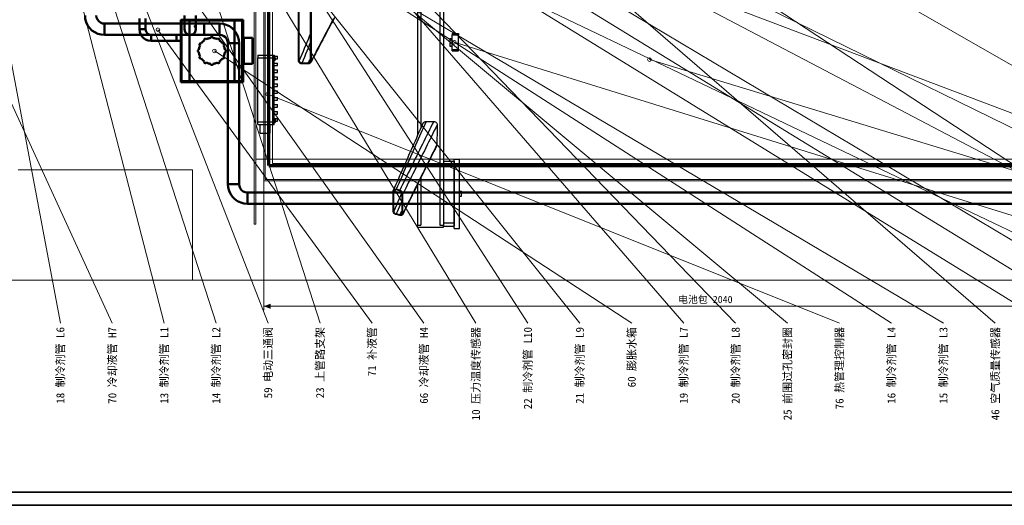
# Model space of a CAD drawing. Header units: millimetres. Extents: x 0 to 1340, y 0 to 800.
# Tile 4 of 100: x 214 to 593, y 0 to 187. Entities that reach past the tile are written whole.
import ezdxf
from ezdxf.enums import TextEntityAlignment as Align

# ---------------------------------------------------------------- set-up
doc = ezdxf.new("R2010")
doc.units = ezdxf.units.MM
for name, color, linetype, lineweight, true_color in [('CONTEXT', 7, 'Continuous', 18, 0xa5a5a5), ('COOLANT', 7, 'Continuous', 50, 0x1e8c46), ('DIM', 7, 'Continuous', 18, 0x1e5aa0), ('DUCT', 7, 'Continuous', 30, 0x5a6ec8), ('ELEC', 7, 'Continuous', 30, 0x9650aa), ('FRAME', 7, 'Continuous', 35, 0x3c3c3c), ('LP_GAS', 7, 'Continuous', 70, 0x2350be), ('TEXT', 7, 'Continuous', 18, 0x141414), ('THIN', 7, 'Continuous', 13, 0x6e6e6e)]:
    doc.layers.add(name, color=color, linetype=linetype, lineweight=lineweight, true_color=true_color)
doc.styles.add('ZH', font='simsun.ttc')

msp = doc.modelspace()

# ---------------------------------------------------------------- hatches: boundary and pattern name
at = {"layer": 'DIM'}
msp.add_hatch(color=7, dxfattribs=at).paths.add_polyline_path([(308.33, 76.67), (310.93, 75.68), (310.93, 77.65)])

# ---------------------------------------------------------------- linework, layer by layer
at = {"layer": 'CONTEXT'}
msp.add_lwpolyline([(60, 86.67), (901.67, 86.67), (901.67, 413.33), (60, 413.33)], close=True, dxfattribs=at)
for points in [[(304.67, 108.33), (304.67, 391.67)], [(305.33, 108.33), (305.33, 391.67)], [(308.33, 125), (308.33, 375)], [(308.83, 125.5), (308.83, 374.5)], [(311.67, 131.67), (311.67, 368.33)], [(305.33, 133.33), (305.33, 366.67)], [(305.33, 133.33), (655, 133.33)], [(280.83, 129.25), (278.86, 129.25), (276.89, 129.25), (274.92, 129.25), (272.94, 129.25), (270.97, 129.25), (269, 129.25), (267.03, 129.25), (265.06, 129.25), (263.08, 129.25), (261.11, 129.25), (259.14, 129.25), (257.17, 129.25), (255.19, 129.25), (253.22, 129.25), (251.25, 129.25), (249.28, 129.25), (247.31, 129.25), (245.33, 129.25), (243.36, 129.25), (241.39, 129.25), (239.42, 129.25), (237.44, 129.25), (235.47, 129.25), (233.5, 129.25), (231.53, 129.25), (229.56, 129.25), (227.58, 129.25), (225.61, 129.25), (223.64, 129.25), (221.67, 129.25), (219.69, 129.25), (217.72, 129.25), (215.75, 129.25), (213.78, 129.25)], [(280.83, 129.25), (280.83, 86.75)], [(311.67, 131.67), (645, 131.67)], [(647.83, 125.5), (308.83, 125.5)], [(308.33, 125), (648.33, 125)], [(304.67, 108.33), (305.33, 108.33)], [(280.83, 86.75), (278.86, 86.75), (276.89, 86.75), (274.92, 86.75), (272.94, 86.75), (270.97, 86.75), (269, 86.75), (267.03, 86.75), (265.06, 86.75), (263.08, 86.75), (261.11, 86.75), (259.14, 86.75), (257.17, 86.75), (255.19, 86.75), (253.22, 86.75), (251.25, 86.75), (249.28, 86.75), (247.31, 86.75), (245.33, 86.75), (243.36, 86.75), (241.39, 86.75), (239.42, 86.75), (237.44, 86.75), (235.47, 86.75), (233.5, 86.75), (231.53, 86.75), (229.56, 86.75), (227.58, 86.75), (225.61, 86.75), (223.64, 86.75), (221.67, 86.75), (219.69, 86.75), (217.72, 86.75), (215.75, 86.75), (213.78, 86.75)]]:
    msp.add_lwpolyline(points, dxfattribs=at)
at = {"layer": 'COOLANT'}
for points in [[(239.5, 188.67), (239.61, 187.36), (239.95, 186.1), (240.5, 184.92), (241.25, 183.85), (242.18, 182.92), (243.25, 182.17), (244.43, 181.62), (245.7, 181.28), (247, 181.17)], [(243.83, 188.67), (243.94, 187.85), (244.26, 187.08), (244.76, 186.43), (245.42, 185.92), (246.18, 185.61), (247, 185.5)], [(260.5, 183.33), (260.5, 187.5)], [(262.83, 183.33), (262.83, 187.5)], [(276.33, 163), (276.33, 187)], [(276.33, 187), (300.33, 187)], [(276.67, 163.33), (276.67, 186.67)], [(276.67, 186.67), (277.17, 186.67), (277.67, 186.67), (278.17, 186.67), (278.67, 186.67), (279.17, 186.67), (279.67, 186.67)], [(277.83, 183.33), (277.83, 184.22), (277.83, 185.11), (277.83, 186), (277.83, 186.89), (277.83, 187.78), (277.83, 188.67)], [(279.67, 186.67), (297, 186.67)], [(279.67, 163.33), (279.67, 186.67)], [(282.17, 188.67), (282.17, 187.78), (282.17, 186.89), (282.17, 186), (282.17, 185.11), (282.17, 184.22), (282.17, 183.33)], [(300, 186.67), (299.5, 186.67), (299, 186.67), (298.5, 186.67), (298, 186.67), (297.5, 186.67), (297, 186.67)], [(297, 163.33), (297, 186.67)], [(300, 163.33), (300, 186.67)], [(300.33, 180), (300.33, 187)], [(247, 181.17), (247, 181.89), (247, 182.61), (247, 183.33), (247, 184.06), (247, 184.78), (247, 185.5)], [(247, 185.5), (291.33, 185.5)], [(262.83, 183.33), (262.44, 183.33), (262.06, 183.33), (261.67, 183.33), (261.28, 183.33), (260.89, 183.33), (260.5, 183.33)], [(265, 178.83), (263.84, 178.99), (262.75, 179.44), (261.82, 180.15), (261.1, 181.08), (260.65, 182.17), (260.5, 183.33)], [(265, 181.17), (264.44, 181.24), (263.92, 181.46), (263.47, 181.8), (263.12, 182.25), (262.91, 182.77), (262.83, 183.33)], [(277.83, 183.33), (278.12, 182.25), (278.92, 181.46), (280, 181.17), (281.08, 181.46), (281.88, 182.25), (282.17, 183.33)], [(277.83, 183.33), (278.12, 182.25), (278.92, 181.46), (280, 181.17), (281.08, 181.46), (281.88, 182.25), (282.17, 183.33)], [(281.58, 184.81), (282.02, 184.11), (282.17, 183.28), (281.99, 182.47), (281.51, 181.78), (280.82, 181.33), (280, 181.17)], [(285.33, 185.5), (284.81, 185.5), (284.28, 185.5), (283.75, 185.5), (283.22, 185.5), (282.69, 185.5), (282.17, 185.5)], [(285.33, 181.17), (285.33, 181.89), (285.33, 182.61), (285.33, 183.33), (285.33, 184.06), (285.33, 184.78), (285.33, 185.5)], [(291.33, 185.5), (285.33, 185.5)], [(291.33, 185.5), (291.33, 184.78), (291.33, 184.06), (291.33, 183.33), (291.33, 182.61), (291.33, 181.89), (291.33, 181.17)], [(291.33, 185.5), (292.64, 185.39), (293.9, 185.05), (295.08, 184.5), (296.15, 183.75), (297.08, 182.82), (297.83, 181.75), (298.38, 180.57), (298.72, 179.3), (298.83, 178)], [(291.33, 185.5), (291.33, 184.78), (291.33, 184.06), (291.33, 183.33), (291.33, 182.61), (291.33, 181.89), (291.33, 181.17)], [(298.83, 178), (298.72, 179.3), (298.38, 180.57), (297.83, 181.75), (297.08, 182.82), (296.15, 183.75), (295.08, 184.5), (293.9, 185.05), (292.64, 185.39), (291.33, 185.5)], [(247, 181.17), (291.33, 181.17)], [(265, 178.83), (265, 179.22), (265, 179.61), (265, 180), (265, 180.39), (265, 180.78), (265, 181.17)], [(274.67, 181.17), (265, 181.17)], [(274.67, 178.83), (265, 178.83)], [(274.67, 178.83), (274.67, 179.22), (274.67, 179.61), (274.67, 180), (274.67, 180.39), (274.67, 180.78), (274.67, 181.17)], [(276.33, 181.17), (274.67, 181.17)], [(274.67, 178.83), (274.67, 179.22), (274.67, 179.61), (274.67, 180), (274.67, 180.39), (274.67, 180.78), (274.67, 181.17)], [(276.33, 178.83), (274.67, 178.83)], [(285.33, 181.17), (284.44, 181.17), (283.56, 181.17), (282.67, 181.17), (281.78, 181.17), (280.89, 181.17), (280, 181.17)], [(285.48, 179.11), (285.24, 178.93), (285.01, 178.74), (284.8, 178.54), (284.59, 178.32), (284.4, 178.09), (284.23, 177.85)], [(291.33, 181.17), (285.33, 181.17)], [(286.2, 179.52), (286.05, 179.69), (285.84, 179.75), (285.62, 179.69), (285.47, 179.53), (285.42, 179.32), (285.48, 179.11)], [(287.92, 179.98), (287.62, 179.95), (287.33, 179.9), (287.04, 179.83), (286.75, 179.74), (286.48, 179.64), (286.2, 179.52)], [(288.75, 179.98), (288.7, 180.2), (288.55, 180.36), (288.33, 180.42), (288.12, 180.36), (287.97, 180.2), (287.92, 179.98)], [(290.46, 179.52), (290.19, 179.64), (289.91, 179.74), (289.63, 179.83), (289.34, 179.9), (289.05, 179.95), (288.75, 179.98)], [(291.19, 179.11), (291.25, 179.32), (291.2, 179.53), (291.04, 179.69), (290.83, 179.75), (290.62, 179.69), (290.46, 179.52)], [(292.44, 177.85), (292.26, 178.09), (292.07, 178.32), (291.87, 178.54), (291.65, 178.74), (291.42, 178.93), (291.19, 179.11)], [(291.33, 181.17), (292.15, 181.06), (292.92, 180.74), (293.57, 180.24), (294.08, 179.58), (294.39, 178.82), (294.5, 178)], [(294.5, 178), (294.39, 178.82), (294.08, 179.58), (293.57, 180.24), (292.92, 180.74), (292.15, 181.06), (291.33, 181.17)], [(300, 180), (300.67, 180)], [(300.67, 180), (304, 180)], [(300.67, 170), (300.67, 180)], [(304, 170), (304, 180)], [(283.35, 175.42), (283.14, 175.37), (282.98, 175.21), (282.92, 175), (282.98, 174.79), (283.14, 174.63), (283.35, 174.58)], [(283.81, 177.13), (283.69, 176.86), (283.59, 176.58), (283.5, 176.29), (283.44, 176), (283.38, 175.71), (283.35, 175.42)], [(283.35, 174.58), (283.38, 174.29), (283.44, 174), (283.5, 173.71), (283.59, 173.42), (283.69, 173.14), (283.81, 172.87)], [(284.23, 177.85), (284.01, 177.92), (283.8, 177.86), (283.64, 177.71), (283.59, 177.49), (283.65, 177.28), (283.81, 177.13)], [(292.86, 177.13), (293.02, 177.28), (293.08, 177.49), (293.02, 177.71), (292.87, 177.86), (292.65, 177.92), (292.44, 177.85)], [(293.32, 175.42), (293.28, 175.71), (293.23, 176), (293.16, 176.29), (293.08, 176.58), (292.98, 176.86), (292.86, 177.13)], [(292.86, 172.87), (292.98, 173.14), (293.08, 173.42), (293.16, 173.71), (293.23, 174), (293.28, 174.29), (293.32, 174.58)], [(293.32, 174.58), (293.53, 174.63), (293.69, 174.79), (293.75, 175), (293.69, 175.21), (293.53, 175.37), (293.32, 175.42)], [(294.5, 178), (295.22, 178), (295.94, 178), (296.67, 178), (297.39, 178), (298.11, 178), (298.83, 178)], [(294.5, 178), (294.5, 123.67)], [(294.5, 178), (295.22, 178), (295.94, 178), (296.67, 178), (297.39, 178), (298.11, 178), (298.83, 178)], [(294.5, 123.67), (294.5, 178)], [(298.83, 178), (298.83, 123.67)], [(298.83, 123.67), (298.83, 178)], [(283.81, 172.87), (283.65, 172.72), (283.59, 172.51), (283.64, 172.29), (283.8, 172.14), (284.01, 172.08), (284.23, 172.15)], [(284.23, 172.15), (284.4, 171.91), (284.59, 171.68), (284.8, 171.46), (285.01, 171.26), (285.24, 171.07), (285.48, 170.89)], [(285.48, 170.89), (285.42, 170.68), (285.47, 170.47), (285.62, 170.31), (285.84, 170.25), (286.05, 170.31), (286.2, 170.48)], [(290.46, 170.48), (290.62, 170.31), (290.83, 170.25), (291.04, 170.31), (291.2, 170.47), (291.25, 170.68), (291.19, 170.89)], [(291.19, 170.89), (291.42, 171.07), (291.65, 171.26), (291.87, 171.46), (292.07, 171.68), (292.26, 171.91), (292.44, 172.15)], [(292.44, 172.15), (292.65, 172.08), (292.87, 172.14), (293.02, 172.29), (293.08, 172.51), (293.02, 172.72), (292.86, 172.87)], [(286.2, 170.48), (286.48, 170.36), (286.75, 170.26), (287.04, 170.17), (287.33, 170.1), (287.62, 170.05), (287.92, 170.02)], [(287.92, 170.02), (287.97, 169.8), (288.12, 169.64), (288.33, 169.58), (288.55, 169.64), (288.7, 169.8), (288.75, 170.02)], [(288.75, 170.02), (289.05, 170.05), (289.34, 170.1), (289.63, 170.17), (289.91, 170.26), (290.19, 170.36), (290.46, 170.48)], [(300, 170), (300.67, 170)], [(300.33, 163), (300.33, 170)], [(300.67, 170), (304, 170)], [(276.67, 163.33), (277.17, 163.33), (277.67, 163.33), (278.17, 163.33), (278.67, 163.33), (279.17, 163.33), (279.67, 163.33)], [(279.67, 163.33), (297, 163.33)], [(300, 163.33), (299.5, 163.33), (299, 163.33), (298.5, 163.33), (298, 163.33), (297.5, 163.33), (297, 163.33)], [(276.33, 163), (300.33, 163)], [(298.83, 123.67), (298.11, 123.67), (297.39, 123.67), (296.67, 123.67), (295.94, 123.67), (295.22, 123.67), (294.5, 123.67)], [(294.5, 123.67), (294.61, 122.36), (294.95, 121.1), (295.5, 119.92), (296.25, 118.85), (297.18, 117.92), (298.25, 117.17), (299.43, 116.62), (300.7, 116.28), (302, 116.17)], [(298.83, 123.67), (298.11, 123.67), (297.39, 123.67), (296.67, 123.67), (295.94, 123.67), (295.22, 123.67), (294.5, 123.67)], [(302, 116.17), (300.7, 116.28), (299.43, 116.62), (298.25, 117.17), (297.18, 117.92), (296.25, 118.85), (295.5, 119.92), (294.95, 121.1), (294.61, 122.36), (294.5, 123.67)], [(298.83, 123.67), (298.94, 122.85), (299.26, 122.08), (299.76, 121.43), (300.42, 120.92), (301.18, 120.61), (302, 120.5)], [(302, 120.5), (301.18, 120.61), (300.42, 120.92), (299.76, 121.43), (299.26, 122.08), (298.94, 122.85), (298.83, 123.67)], [(302, 116.17), (302, 116.89), (302, 117.61), (302, 118.33), (302, 119.06), (302, 119.78), (302, 120.5)], [(302, 120.5), (648.83, 120.5)], [(302, 116.17), (302, 116.89), (302, 117.61), (302, 118.33), (302, 119.06), (302, 119.78), (302, 120.5)], [(648.83, 120.5), (302, 120.5)], [(302, 116.17), (648.83, 116.17)], [(648.83, 116.17), (302, 116.17)]]:
    msp.add_lwpolyline(points, dxfattribs=at)
at = {"layer": 'DIM'}
for points in [[(308.33, 125), (308.33, 75.17)], [(308.33, 76.67), (648.33, 76.67)]]:
    msp.add_lwpolyline(points, dxfattribs=at)
at = {"layer": 'DUCT'}
for points in [[(321.67, 171.33), (321.67, 328.67)], [(322, 171.33), (322, 328.67)], [(326.33, 171.33), (326.33, 328.67)], [(326.67, 171.33), (326.67, 328.67)], [(367.5, 225), (367.5, 142.38)], [(368.83, 225), (368.83, 145.4)], [(376.17, 225), (376.17, 107.83)], [(377.5, 225), (377.5, 107.83)], [(335.56, 187.85), (334.99, 186.78), (334.43, 185.71), (333.86, 184.64), (333.3, 183.57), (332.73, 182.5), (332.17, 181.43), (331.6, 180.35), (331.04, 179.28), (330.47, 178.21), (329.91, 177.14), (329.34, 176.07), (328.77, 175), (328.21, 173.93), (327.64, 172.85), (327.08, 171.78), (326.51, 170.71)], [(335.15, 187.4), (334.58, 186.33), (334.02, 185.26), (333.45, 184.19), (332.89, 183.12), (332.32, 182.05), (331.76, 180.98), (331.19, 179.9), (330.62, 178.83), (330.06, 177.76), (329.49, 176.69), (328.93, 175.62), (328.36, 174.55), (327.8, 173.48), (327.23, 172.4), (326.67, 171.33)], [(326.33, 181.73), (325.85, 180.58), (325.37, 179.42), (324.89, 178.27), (324.41, 177.11), (323.93, 175.96), (323.44, 174.8), (322.96, 173.64), (322.48, 172.49), (322, 171.33)], [(326.33, 178.33), (325.86, 177.19), (325.38, 176.05), (324.9, 174.9), (324.43, 173.76), (323.95, 172.62), (323.48, 171.48), (323, 170.33)], [(323, 170), (322.65, 170.05), (322.33, 170.18), (322.06, 170.39), (321.85, 170.67), (321.71, 170.99), (321.67, 171.33)], [(323, 170.33), (322.74, 170.37), (322.5, 170.47), (322.29, 170.63), (322.13, 170.83), (322.03, 171.07), (322, 171.33)], [(326.33, 172.23), (326.17, 171.91), (326, 171.6), (325.83, 171.28), (325.67, 170.96), (325.5, 170.65), (325.33, 170.33)], [(326.22, 170.87), (326.12, 170.72), (326, 170.58), (325.85, 170.48), (325.69, 170.4), (325.51, 170.35), (325.33, 170.33)], [(326.51, 170.71), (326.38, 170.51), (326.22, 170.33), (326.02, 170.19), (325.81, 170.09), (325.57, 170.02), (325.33, 170)], [(326.33, 171.33), (326.33, 171.25), (326.32, 171.17), (326.3, 171.09), (326.28, 171.02), (326.25, 170.94), (326.22, 170.87)], [(326.67, 171.33), (326.66, 171.23), (326.65, 171.12), (326.63, 171.01), (326.6, 170.91), (326.56, 170.81), (326.51, 170.71)], [(325.33, 170.33), (323, 170.33)], [(325.33, 170), (323, 170)], [(373.76, 147.86), (373.22, 146.75), (372.67, 145.65), (372.13, 144.55), (371.58, 143.45), (371.04, 142.34), (370.49, 141.24), (369.95, 140.14), (369.41, 139.04), (368.86, 137.93), (368.32, 136.83), (367.77, 135.73), (367.23, 134.63), (366.68, 133.52), (366.14, 132.42), (365.59, 131.32), (365.05, 130.22), (364.5, 129.11), (363.96, 128.01), (363.41, 126.91), (362.87, 125.81), (362.32, 124.7), (361.78, 123.6), (361.23, 122.5), (360.69, 121.4)], [(370.79, 147.84), (371.28, 147.85), (371.78, 147.85), (372.27, 147.85), (372.77, 147.85), (373.27, 147.85), (373.76, 147.86)], [(373.76, 147.86), (374.11, 147.81), (374.43, 147.68), (374.71, 147.46), (374.92, 147.18), (375.05, 146.86), (375.09, 146.51)], [(369.55, 147.02), (369.06, 145.9), (368.56, 144.78), (368.07, 143.66), (367.57, 142.54), (367.08, 141.42), (366.58, 140.3), (366.09, 139.18), (365.59, 138.06), (365.1, 136.94), (364.6, 135.82), (364.11, 134.7), (363.61, 133.58), (363.12, 132.46), (362.62, 131.34), (362.13, 130.22), (361.63, 129.1), (361.14, 127.98), (360.64, 126.86), (360.15, 125.74), (359.65, 124.62), (359.16, 123.5), (358.66, 122.38), (358.16, 121.26)], [(370.79, 147.84), (370.29, 146.71), (369.79, 145.57), (369.29, 144.44), (368.79, 143.3), (368.29, 142.17), (367.79, 141.03), (367.29, 139.89), (366.79, 138.76), (366.3, 137.62), (365.8, 136.49), (365.3, 135.35), (364.8, 134.22), (364.3, 133.08), (363.8, 131.94), (363.3, 130.81), (362.8, 129.67), (362.31, 128.54), (361.81, 127.4), (361.31, 126.27), (360.81, 125.13), (360.31, 123.99), (359.81, 122.86), (359.31, 121.72)], [(375.09, 146.51), (374.54, 145.41), (373.99, 144.3), (373.44, 143.2), (372.89, 142.09), (372.34, 140.99), (371.8, 139.88), (371.25, 138.78), (370.7, 137.67), (370.15, 136.56), (369.6, 135.46), (369.05, 134.35), (368.5, 133.25), (367.95, 132.14), (367.4, 131.04), (366.85, 129.93), (366.3, 128.83), (365.75, 127.72), (365.21, 126.62), (364.66, 125.51), (364.11, 124.41), (363.56, 123.3), (363.01, 122.2), (362.46, 121.09), (361.91, 119.99)], [(369.43, 146.47), (369.44, 146.57), (369.45, 146.66), (369.47, 146.75), (369.49, 146.85), (369.52, 146.94), (369.55, 147.02)], [(369.55, 147.02), (369.68, 147.25), (369.85, 147.45), (370.05, 147.62), (370.28, 147.74), (370.53, 147.82), (370.79, 147.84)], [(375.09, 146.51), (375.07, 145.24), (375.06, 143.97), (375.04, 142.71), (375.01, 141.44), (374.99, 140.17), (374.96, 138.9)], [(374.8, 138.29), (374.26, 137.19), (373.72, 136.1), (373.18, 135), (372.64, 133.91), (372.1, 132.82), (371.56, 131.72), (371.02, 130.63), (370.48, 129.54), (369.93, 128.44), (369.39, 127.35), (368.85, 126.26), (368.31, 125.16), (367.77, 124.07), (367.23, 122.98), (366.69, 121.88), (366.15, 120.79), (365.61, 119.7), (365.07, 118.6), (364.52, 117.51), (363.98, 116.42), (363.44, 115.32), (362.9, 114.23), (362.36, 113.13), (361.82, 112.04)], [(374.96, 138.9), (374.41, 137.8), (373.87, 136.7), (373.33, 135.6), (372.78, 134.49), (372.24, 133.39), (371.7, 132.29), (371.15, 131.18), (370.61, 130.08), (370.06, 128.98), (369.52, 127.88), (368.98, 126.77), (368.43, 125.67), (367.89, 124.57), (367.35, 123.47), (366.8, 122.36), (366.26, 121.26), (365.72, 120.16), (365.17, 119.06), (364.63, 117.95), (364.08, 116.85), (363.54, 115.75), (363, 114.64), (362.45, 113.54), (361.91, 112.44)], [(374.8, 138.29), (374.75, 138.19), (374.7, 138.1), (374.63, 138.02), (374.56, 137.93), (374.49, 137.86), (374.41, 137.79)], [(374.96, 138.9), (374.95, 138.8), (374.94, 138.69), (374.91, 138.59), (374.88, 138.48), (374.85, 138.38), (374.8, 138.29)], [(381.67, 106.67), (381.67, 133.33)], [(381.67, 133.33), (383.67, 133.33)], [(383.67, 106.67), (383.67, 133.33)], [(377.5, 132.5), (378.19, 132.5), (378.89, 132.5), (379.58, 132.5), (380.28, 132.5), (380.97, 132.5), (381.67, 132.5)], [(377.5, 131.17), (378.19, 131.17), (378.89, 131.17), (379.58, 131.17), (380.28, 131.17), (380.97, 131.17), (381.67, 131.17)], [(381.67, 132.5), (381.67, 132.28), (381.67, 132.06), (381.67, 131.83), (381.67, 131.61), (381.67, 131.39), (381.67, 131.17)], [(381.67, 131.17), (381.67, 108.83)], [(368.83, 126.22), (368.83, 107.83)], [(358.16, 121.26), (358.28, 121.45), (358.45, 121.6), (358.65, 121.7), (358.87, 121.75), (359.09, 121.76), (359.31, 121.72)], [(359.31, 121.44), (359.15, 121.47), (358.98, 121.46), (358.81, 121.43), (358.66, 121.35), (358.54, 121.24), (358.45, 121.1)], [(360.69, 121.4), (359.31, 121.72)], [(360.69, 121.12), (359.31, 121.44)], [(360.69, 121.4), (361, 121.28), (361.28, 121.11), (361.53, 120.89), (361.73, 120.62), (361.86, 120.32), (361.91, 119.99)], [(367.5, 123.52), (367.5, 107.83)], [(358.09, 120.89), (358.09, 120.96), (358.1, 121.02), (358.11, 121.08), (358.12, 121.14), (358.14, 121.2), (358.16, 121.26)], [(358.09, 113.35), (358.09, 120.89)], [(358.45, 121.1), (358.43, 121.05), (358.42, 121.01), (358.41, 120.96), (358.4, 120.92), (358.4, 120.87), (358.4, 120.82)], [(358.4, 113.27), (358.4, 120.82)], [(361.53, 120.41), (361.01, 119.22), (360.49, 118.03), (359.96, 116.84), (359.44, 115.65), (358.92, 114.46), (358.4, 113.27)], [(361.6, 120.06), (361.57, 120.31), (361.47, 120.53), (361.32, 120.74), (361.14, 120.9), (360.92, 121.03), (360.69, 121.12)], [(361.6, 112.51), (361.6, 120.06)], [(361.91, 112.44), (361.91, 119.99)], [(383.67, 121), (384.5, 121)], [(383.67, 119), (384.5, 119)], [(384.5, 119), (384.5, 121)], [(361.6, 117.4), (361.22, 116.54), (360.84, 115.67), (360.46, 114.81), (360.08, 113.95), (359.69, 113.08), (359.31, 112.22)], [(361.6, 113.73), (361.45, 113.43), (361.3, 113.12), (361.15, 112.81), (360.99, 112.51), (360.84, 112.2), (360.69, 111.89)], [(359.31, 111.94), (359, 112.05), (358.72, 112.22), (358.47, 112.45), (358.27, 112.71), (358.14, 113.02), (358.09, 113.35)], [(358.4, 113.27), (358.43, 113.03), (358.53, 112.8), (358.68, 112.6), (358.86, 112.43), (359.08, 112.3), (359.31, 112.22)], [(360.69, 111.89), (359.31, 112.22)], [(360.69, 111.61), (359.31, 111.94)], [(360.69, 111.89), (360.85, 111.87), (361.01, 111.87), (361.17, 111.9), (361.32, 111.97), (361.45, 112.08), (361.54, 112.21)], [(361.82, 112.04), (361.7, 111.86), (361.53, 111.72), (361.33, 111.63), (361.12, 111.58), (360.9, 111.58), (360.69, 111.61)], [(361.54, 112.21), (361.56, 112.26), (361.58, 112.31), (361.59, 112.36), (361.6, 112.41), (361.6, 112.46), (361.6, 112.51)], [(361.91, 112.44), (361.91, 112.37), (361.9, 112.3), (361.89, 112.23), (361.87, 112.17), (361.85, 112.1), (361.82, 112.04)], [(367.5, 107.17), (367.5, 107.83)], [(367.5, 107.83), (368.83, 107.83)], [(367.5, 107.17), (377.5, 107.17)], [(376.17, 107.83), (377.5, 107.83)], [(377.5, 108.83), (381.67, 108.83)], [(377.5, 107.17), (377.5, 107.83)], [(377.5, 107.5), (378.19, 107.5), (378.89, 107.5), (379.58, 107.5), (380.28, 107.5), (380.97, 107.5), (381.67, 107.5)], [(381.67, 108.83), (381.67, 108.61), (381.67, 108.39), (381.67, 108.17), (381.67, 107.94), (381.67, 107.72), (381.67, 107.5)], [(381.67, 106.67), (383.67, 106.67)]]:
    msp.add_lwpolyline(points, dxfattribs=at)
at = {"layer": 'ELEC'}
for points in [[(380, 179.83), (380, 179.58), (380, 179.33), (380, 179.08), (380, 178.83), (380, 178.58), (380, 178.33)], [(380, 179.83), (380.83, 179.83)], [(380, 178.33), (380, 178.08), (380, 177.83), (380, 177.58), (380, 177.33), (380, 177.08), (380, 176.83)], [(380.83, 181.67), (380.83, 181.58), (380.83, 181.5), (380.83, 181.42), (380.83, 181.33), (380.83, 181.25), (380.83, 181.17)], [(380.83, 181.67), (383.33, 181.67)], [(380.83, 175.5), (380.83, 181.17)], [(380.83, 181.17), (383.33, 181.17)], [(383.33, 181.67), (383.33, 181.58), (383.33, 181.5), (383.33, 181.42), (383.33, 181.33), (383.33, 181.25), (383.33, 181.17)], [(383.33, 175.5), (383.33, 181.17)], [(380, 176.83), (380.83, 176.83)], [(380.83, 175), (380.83, 175.08), (380.83, 175.17), (380.83, 175.25), (380.83, 175.33), (380.83, 175.42), (380.83, 175.5)], [(380.83, 175.5), (383.33, 175.5)], [(380.83, 175), (383.33, 175)], [(383.33, 175), (383.33, 175.08), (383.33, 175.17), (383.33, 175.25), (383.33, 175.33), (383.33, 175.42), (383.33, 175.5)], [(306, 173.33), (306, 173.17), (306, 173), (306, 172.83), (306, 172.67), (306, 172.5), (306, 172.33)], [(306, 173.33), (311.83, 173.33)], [(306, 147.67), (306, 172.33)], [(306, 172.33), (311.83, 172.33)], [(311.83, 173.33), (311.83, 173.17), (311.83, 173), (311.83, 172.83), (311.83, 172.67), (311.83, 172.5), (311.83, 172.33)], [(311.83, 173.33), (311.83, 173.17), (311.83, 173), (311.83, 172.83), (311.83, 172.67), (311.83, 172.5), (311.83, 172.33)], [(311.83, 173.33), (312.33, 173.33)], [(311.83, 147.67), (311.83, 172.33)], [(311.83, 147.67), (311.83, 172.33)], [(311.83, 172.33), (312.33, 172.33)], [(312.33, 173.33), (312.33, 173.17), (312.33, 173), (312.33, 172.83), (312.33, 172.67), (312.33, 172.5), (312.33, 172.33)], [(312.33, 173), (313.67, 173)], [(312.33, 147.67), (312.33, 172.33)], [(312.33, 172), (312.77, 172)], [(312.33, 171.47), (312.77, 171.47)], [(312.77, 172.53), (312.77, 172)], [(312.77, 172), (313.67, 172)], [(312.77, 172), (312.77, 171.47)], [(313.67, 172), (313.67, 173)], [(312.33, 170.33), (313.67, 170.33)], [(312.33, 169.33), (313.67, 169.33)], [(312.33, 167.67), (313.67, 167.67)], [(313.67, 169.33), (313.67, 170.33)], [(313.67, 166.67), (313.67, 167.67)], [(312.33, 166.67), (313.67, 166.67)], [(312.33, 165), (313.67, 165)], [(312.33, 164), (313.67, 164)], [(313.67, 164), (313.67, 165)], [(312.33, 162.33), (313.67, 162.33)], [(312.33, 161.33), (313.67, 161.33)], [(312.33, 159.67), (313.67, 159.67)], [(313.67, 161.33), (313.67, 162.33)], [(313.67, 158.67), (313.67, 159.67)], [(312.33, 158.67), (313.67, 158.67)], [(312.33, 157), (313.67, 157)], [(312.33, 156), (313.67, 156)], [(313.67, 156), (313.67, 157)], [(312.33, 154.33), (313.67, 154.33)], [(312.33, 153.33), (313.67, 153.33)], [(312.33, 151.67), (313.67, 151.67)], [(313.67, 153.33), (313.67, 154.33)], [(313.67, 150.67), (313.67, 151.67)], [(312.33, 150.67), (313.67, 150.67)], [(312.33, 149), (313.67, 149)], [(312.33, 148), (312.77, 148)], [(312.77, 148.53), (312.77, 148)], [(312.77, 148), (313.67, 148)], [(312.77, 148), (312.77, 147.47)], [(313.67, 148), (313.67, 149)], [(306, 146.67), (306, 146.83), (306, 147), (306, 147.17), (306, 147.33), (306, 147.5), (306, 147.67)], [(306, 147.67), (311.83, 147.67)], [(306, 146.67), (311.83, 146.67)], [(307, 143.33), (307, 146.67)], [(310.83, 143.33), (310.83, 146.67)], [(311.83, 146.67), (311.83, 146.83), (311.83, 147), (311.83, 147.17), (311.83, 147.33), (311.83, 147.5), (311.83, 147.67)], [(311.83, 146.67), (311.83, 146.83), (311.83, 147), (311.83, 147.17), (311.83, 147.33), (311.83, 147.5), (311.83, 147.67)], [(311.83, 147.67), (312.33, 147.67)], [(311.83, 146.67), (312.33, 146.67)], [(312.33, 146.67), (312.33, 146.83), (312.33, 147), (312.33, 147.17), (312.33, 147.33), (312.33, 147.5), (312.33, 147.67)], [(312.33, 147.47), (312.77, 147.47)], [(307, 143.33), (310.83, 143.33)]]:
    msp.add_lwpolyline(points, dxfattribs=at)
at = {"layer": 'FRAME'}
for points in [[(0, 0), (1340, 0), (1340, 800), (0, 800)], [(5, 5), (1335, 5), (1335, 795), (5, 795)]]:
    msp.add_lwpolyline(points, close=True, dxfattribs=at)
at = {"layer": 'LP_GAS'}
for points in [[(310.33, 130.83), (310.33, 369.17)], [(310.33, 130.83), (310.33, 243.67)], [(310.33, 130.83), (646.33, 130.83)], [(310.33, 130.83), (646.33, 130.83)]]:
    msp.add_lwpolyline(points, dxfattribs=at)
at = {"layer": 'THIN'}
for points in [[(590, 70.17), (314.33, 308.33)], [(290, 70.17), (217.5, 294.58)], [(230, 70.17), (190.08, 281.5)], [(690, 70.17), (364.88, 283.82)], [(270, 70.17), (217.5, 273.33)], [(470, 70.17), (295.5, 271.67)], [(490, 70.17), (295.5, 271.67)], [(330, 70.17), (266.67, 266.68)], [(390, 70.17), (275.48, 258.42)], [(410, 70.17), (288.24, 259.17)], [(430, 70.17), (289.04, 246.67)], [(630, 70.17), (336.83, 250)], [(650, 70.17), (348.33, 250)], [(710, 70.17), (367.33, 250)], [(750, 70.17), (383.08, 250)], [(770, 70.17), (455.83, 250)], [(510, 70.17), (305, 241)], [(610, 70.17), (334.58, 240)], [(550, 70.17), (313.96, 222.08)], [(570, 70.17), (314.04, 222.08)], [(670, 70.17), (364.88, 216.18)], [(370, 70.17), (275.08, 203.5)], [(310, 70.17), (261.67, 194.58)], [(810, 70.17), (476, 196.67)], [(250, 70.17), (198.33, 182.5)], [(350, 70.17), (267.58, 183.17)], [(730, 70.17), (381.67, 178.33)], [(450, 70.17), (289.33, 175)], [(790, 70.17), (456.83, 171.67)], [(530, 70.17), (309.83, 158.33)]]:
    msp.add_lwpolyline(points, dxfattribs=at)
for centre in [(267.58, 183.17), (381.67, 178.33), (289.33, 175), (456.83, 171.67), (309.83, 158.33)]:
    msp.add_circle(centre, 0.7, dxfattribs=at)

# ---------------------------------------------------------------- texts
at = {"layer": 'DIM', "style": 'ZH'}
msp.add_text('电池包 2040', height=2.8, dxfattribs=at).set_placement((478.33, 79.27), align=Align.MIDDLE_CENTER)
at = {"layer": 'TEXT', "style": 'ZH'}
for s, p in [('18 制冷剂管 L6', (230, 68.67)), ('70 冷却液管 H7', (250, 68.67)), ('13 制冷剂管 L1', (270, 68.67)), ('14 制冷剂管 L2', (290, 68.67)), ('59 电动三通阀', (310, 68.67)), ('23 上管路支架', (330, 68.67)), ('71 补液管', (350, 68.67)), ('66 冷却液管 H4', (370, 68.67)), ('10 压力温度传感器', (390, 68.67)), ('22 制冷剂管 L10', (410, 68.67)), ('21 制冷剂管 L9', (430, 68.67)), ('60 膨胀水箱', (450, 68.67)), ('19 制冷剂管 L7', (470, 68.67)), ('20 制冷剂管 L8', (490, 68.67)), ('25 前围过孔密封圈', (510, 68.67)), ('76 热管理控制器', (530, 68.67)), ('16 制冷剂管 L4', (550, 68.67)), ('15 制冷剂管 L3', (570, 68.67)), ('46 空气质量传感器', (590, 68.67))]:
    msp.add_text(s, height=3.1, rotation=90, dxfattribs=at).set_placement(p, align=Align.MIDDLE_RIGHT)

doc.saveas('drawing.dxf')
